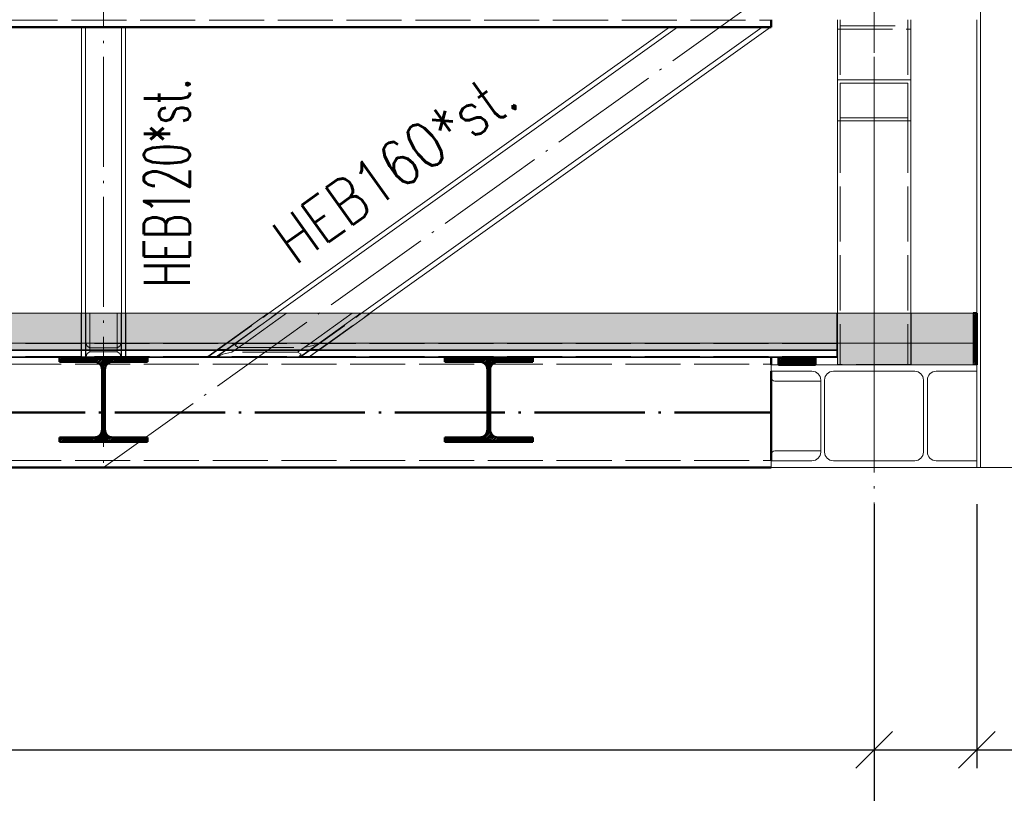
# Paper-space layout 'Layout1' of a CAD drawing. Extents: x -2 to 1083, y -36 to 422.
# Tile 23 of 93: x 421 to 474, y 48 to 90. Entities that reach past the tile are written whole.
import ezdxf

# ---------------------------------------------------------------- set-up
doc = ezdxf.new("R2010")
doc.units = 0
for name, pattern in [('ACAD_ISO02W100', [15, 12, -3]), ('ACAD_ISO04W100', [30.5, 24, -3, 0.5, -3]), ('HP_01_CER_B', [8, 5, -1, 1, -1])]:
    doc.linetypes.add(name, pattern=pattern)
doc.layers.get('0').update_dxf_attribs({"linetype": 'CONTINUOUS'})
doc.layers.get('DEFPOINTS').update_dxf_attribs({"color": 132, "linetype": 'CONTINUOUS'})
for name, color, linetype, lineweight in [('SS_1.ET-HALA_TaO-KCE_VELINU-PRUVLAK', 9, 'CONTINUOUS', 13), ('SS_1.ET-HALA_TaO-LAVKA_+8.000m', 9, 'CONTINUOUS', 13), ('SS_1.ET-HALA_TaO-RASTR', 7, 'HP_01_CER_B', 13), ('SS_2.ET-HALA_TaO-KCE_VELINU-PODLAH.NOSNIK', 212, 'CONTINUOUS', 50), ('SS_2.ET-HALA_TaO-KCE_VELINU-PODLAHA', 9, 'CONTINUOUS', 13), ('SS_2.ET-HALA_TaO-KCE_VELINU-PODLAHA_LEM', 140, 'CONTINUOUS', 50), ('SS_2.ET-HALA_TaO-KCE_VELINU-PODLAHA_TRAPEZ.PLECH', 153, 'CONTINUOUS', 18), ('SS_2.ET-HALA_TaO-KCE_VELINU-ZESILENI', 160, 'CONTINUOUS', 50), ('SS_KOTY', 3, 'CONTINUOUS', 25), ('SS_SRAFY', 8, 'CONTINUOUS', 18), ('SS_STAV.OK-POPIS_PROFILU', 9, 'CONTINUOUS', 13)]:
    doc.layers.add(name, color=color, linetype=linetype, lineweight=lineweight)
doc.styles.add('ROMANS', font='romans.shx', dxfattribs={"width": 0.8})
doc.styles.add('romans.shx', font='romans.shx', dxfattribs={"height": 5})
doc.dimstyles.new('A-1_(2.5)_50AS', dxfattribs={"dimtxt": 2.5, "dimasz": 2, "dimexe": 1, "dimexo": 2, "dimgap": 0, "dimtad": 0, "dimdec": 1, "dimlfac": 50, "dimrnd": 1, "dimtxsty": 'ROMANS', "dimblk1": 'OBLIQUE', "dimblk2": 'OBLIQUE', "dimsah": 1, "dimcen": 2, "dimclrd": 256, "dimclre": 256, "dimclrt": 256, "dimadec": 1, "dimazin": 2, "dimtfac": 0.714286, "dimtdec": 1, "dimtmove": 0, "dimatfit": 3, "dimldrblk": 'OPEN', "dimfxl": 1, "dimtvp": 1.142857, "dimtfill": 1, "dimtolj": 1, "dimlwd": -1, "dimlwe": -1, "dimarcsym": 0})
pattern_1 = [(45, (84.875306, 95.420354), (-0.044901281, 0.044901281), [])]
pattern_2 = [(45, (84.8753, 95.4204), (-0.8980256, 0.8980256), []), (45, (85.7733, 95.4204), (-0.8980256, 0.8980256), [1.5875, -0.3175, 0, -0.3175])]

# ---------------------------------------------------------------- blocks, each defined once
blk = doc.blocks.new('_Oblique')
at = {"color": 0, "linetype": 'ByBlock', "lineweight": -2}
blk.add_line((-0.5, -0.5), (0.5, 0.5), dxfattribs=at)
blk = doc.blocks.new('*D51')
at = {"layer": 'DEFPOINTS', "color": 0, "transparency": 16777216}
for p in [(467.075, 65.42, -164414.6), (472.675, 65.42, -164374.6), (472.675, 50.026)]:
    blk.add_point(p, dxfattribs=at)
at = {"layer": 'SS_KOTY', "transparency": 16777216}
for p, q in [((467.075, 63.42), (467.075, 49.026)), ((472.675, 63.42), (472.675, 49.026)), ((467.075, 50.026), (472.675, 50.026)), ((472.675, 50.026), (479.818, 50.026))]:
    blk.add_line(p, q, dxfattribs=at)
at = {"layer": 'SS_KOTY', "transparency": 16777216, "xscale": 2, "yscale": 2, "zscale": 2, "rotation": 180}
blk.add_blockref('_Oblique', (467.075, 50.026), dxfattribs=at)
at = {"layer": 'SS_KOTY', "transparency": 16777216, "xscale": 2, "yscale": 2, "zscale": 2}
blk.add_blockref('_Oblique', (472.675, 50.026), dxfattribs=at)
at = {"layer": 'SS_KOTY', "transparency": 16777216, "insert": (477.247, 52.883), "char_height": 2.5, "attachment_point": 5, "style": 'ROMANS', "bg_fill": 3, "box_fill_scale": 1.1, "bg_fill_color": 256, "bg_fill_true_color": 13158600, "bg_fill_transparency": 0}
blk.add_mtext('\\A1;280', dxfattribs=at)
blk = doc.blocks.new('_OPEN')
at = {"color": 0, "linetype": 'ByBlock'}
for p, q in [((-1, 0.167), (0, 0)), ((0, 0), (-1, -0.167)), ((0, 0), (-1, 0))]:
    blk.add_line(p, q, dxfattribs=at)
blk = doc.blocks.new('*D53')
at = {"layer": 'DEFPOINTS', "color": 0, "transparency": 16777216}
for p in [(83.275, 71.18, -164374.6), (472.675, 65.42, -164374.6), (472.675, 50.026)]:
    blk.add_point(p, dxfattribs=at)
at = {"layer": 'SS_KOTY', "transparency": 16777216}
for p, q in [((83.275, 69.18), (83.275, 49.026)), ((472.675, 63.42), (472.675, 49.026)), ((83.275, 50.026), (472.675, 50.026))]:
    blk.add_line(p, q, dxfattribs=at)
at = {"layer": 'SS_KOTY', "transparency": 16777216, "xscale": 2, "yscale": 2, "zscale": 2, "rotation": 180}
blk.add_blockref('_Oblique', (83.275, 50.026), dxfattribs=at)
at = {"layer": 'SS_KOTY', "transparency": 16777216, "xscale": 2, "yscale": 2, "zscale": 2}
blk.add_blockref('_Oblique', (472.675, 50.026), dxfattribs=at)
at = {"layer": 'SS_KOTY', "transparency": 16777216, "insert": (277.975, 52.883), "char_height": 2.5, "attachment_point": 5, "style": 'ROMANS', "bg_fill": 3, "box_fill_scale": 1.1, "bg_fill_color": 256, "bg_fill_true_color": 13158600, "bg_fill_transparency": 0}
blk.add_mtext('\\A1;19470', dxfattribs=at)
blk = doc.blocks.new('*D76')
at = {"layer": 'DEFPOINTS', "color": 0, "transparency": 16777216}
for p in [(467.075, 65.42, -164374.6), (52.275, 57.518, -164411.6), (467.075, 44.026)]:
    blk.add_point(p, dxfattribs=at)
at = {"layer": 'SS_KOTY', "transparency": 16777216}
for p, q in [((467.075, 63.42), (467.075, 43.026)), ((52.275, 55.518), (52.275, 43.026)), ((52.275, 44.026), (467.075, 44.026))]:
    blk.add_line(p, q, dxfattribs=at)
at = {"layer": 'SS_KOTY', "transparency": 16777216, "xscale": 2, "yscale": 2, "zscale": 2, "rotation": 180}
blk.add_blockref('_Oblique', (52.275, 44.026), dxfattribs=at)
at = {"layer": 'SS_KOTY', "transparency": 16777216, "xscale": 2, "yscale": 2, "zscale": 2}
blk.add_blockref('_Oblique', (467.075, 44.026), dxfattribs=at)
at = {"layer": 'SS_KOTY', "transparency": 16777216, "insert": (259.675, 46.883), "char_height": 2.5, "attachment_point": 5, "style": 'ROMANS', "bg_fill": 3, "box_fill_scale": 1.1, "bg_fill_color": 256, "bg_fill_true_color": 13158600, "bg_fill_transparency": 0}
blk.add_mtext('\\A1;20740', dxfattribs=at)

psp = doc.layouts.get("Layout1")

# ---------------------------------------------------------------- hatches: boundary and pattern name
at = {"layer": 'SS_2.ET-HALA_TaO-KCE_VELINU-PODLAHA'}
h = psp.add_hatch(dxfattribs=at)
h.set_pattern_fill('ANSI35', color=252, scale=0.2, style=0)
h.set_pattern_definition(pattern_2)
h.paths.add_polyline_path([(472.4753, 73.8204), (83.4753, 73.8204), (83.4753, 72.2004), (472.4753, 72.2004)], flags=0)

# ---------------------------------------------------------------- linework, layer by layer
at = {"layer": 'SS_1.ET-HALA_TaO-KCE_VELINU-PRUVLAK', "color": 9, "linetype": 'ACAD_ISO02W100', "ltscale": 0.25}
for p, q in [((52.0753, 89.8004), (461.4753, 89.8004)), ((465.2353, 89.8203), (465.2353, 86.3595)), ((468.9153, 89.8203), (468.9153, 86.3595)), ((465.0753, 89.3023), (469.0753, 89.3023)), ((465.2353, 89.4812), (468.9153, 89.4812)), ((465.0753, 73.8204), (465.0753, 71.8281)), ((431.7775, 71.8543), (432.2319, 72.1789)), ((431.8146, 72.2004), (431.7845, 72.1789)), ((432.2319, 72.1789), (432.2619, 72.2004)), ((436.3883, 71.8543), (436.8427, 72.1789)), ((436.8356, 71.8543), (437.29, 72.1789)), ((436.8427, 72.1789), (436.8727, 72.2004)), ((437.29, 72.1789), (437.32, 72.2004)), ((431.2933, 71.828), (431.2439, 71.7927)), ((431.3301, 71.8543), (431.2933, 71.828)), ((431.6912, 71.7927), (431.7406, 71.828)), ((431.7406, 71.828), (431.7775, 71.8543)), ((436.302, 71.7927), (436.3515, 71.828)), ((436.3515, 71.828), (436.3883, 71.8543)), ((436.7493, 71.7927), (436.7988, 71.828)), ((436.7988, 71.828), (436.8356, 71.8543))]:
    psp.add_line(p, q, dxfattribs=at)
at = {"layer": 'SS_1.ET-HALA_TaO-KCE_VELINU-PRUVLAK', "color": 5, "linetype": 'Continuous', "ltscale": 0.25}
for p, q in [((465.0753, 89.8203), (465.0753, 86.5384)), ((469.0753, 86.5384), (469.0753, 89.8203)), ((423.8753, 89.4203), (423.8753, 73.8204)), ((424.0953, 73.8204), (424.0953, 89.4203)), ((426.0553, 89.4203), (426.0553, 73.8204)), ((426.2753, 73.8204), (426.2753, 89.4203)), ((455.9225, 89.4203), (434.0826, 73.8204)), ((434.5299, 73.8204), (456.3699, 89.4203)), ((460.9807, 89.4203), (439.1407, 73.8204)), ((439.588, 73.8204), (461.428, 89.4203)), ((469.0753, 86.5384), (465.0753, 86.5384)), ((465.0753, 86.5384), (465.0753, 84.3023)), ((469.0753, 84.3023), (469.0753, 86.5384)), ((468.9153, 86.3595), (465.2353, 86.3595)), ((465.2353, 84.4812), (465.2353, 86.3595)), ((468.9153, 86.3595), (468.9153, 84.4812)), ((469.0753, 84.3023), (465.0753, 84.3023)), ((465.0753, 84.3023), (465.0753, 73.8204)), ((468.9153, 84.4812), (465.2353, 84.4812)), ((469.0753, 73.8204), (469.0753, 84.3023))]:
    psp.add_line(p, q, dxfattribs=at)
at = {"layer": 'SS_1.ET-HALA_TaO-LAVKA_+8.000m', "color": 5, "linetype": 'Continuous', "ltscale": 0.25}
psp.add_line((472.6753, 73.8204), (472.6753, 89.8204), dxfattribs=at)
at = {"layer": 'SS_2.ET-HALA_TaO-KCE_VELINU-PODLAHA', "color": 9, "linetype": 'Continuous', "ltscale": 0.25}
for p, q in [((472.4753, 73.8204), (83.4753, 73.8204)), ((472.4753, 73.8204), (472.4753, 72.2004)), ((472.4753, 72.2004), (83.4753, 72.2004)), ((465.0753, 71.8281), (83.4753, 71.8281))]:
    psp.add_line(p, q, dxfattribs=at)
at = {"layer": 'SS_2.ET-HALA_TaO-KCE_VELINU-PODLAHA', "color": 9, "linetype": 'ACAD_ISO02W100', "ltscale": 0.25}
for p, q in [((423.8553, 73.8204), (423.8553, 72.2004)), ((424.1153, 72.2004), (424.1153, 73.8204)), ((424.3353, 73.8204), (424.3353, 72.2004)), ((425.8153, 73.8204), (425.8153, 72.2004)), ((426.0353, 73.8204), (426.0353, 72.2004)), ((426.2953, 72.2004), (426.2953, 73.8204)), ((434.0481, 73.8204), (431.7801, 72.2004)), ((434.5643, 73.8204), (432.2963, 72.2004)), ((432.778, 72.2004), (435.046, 73.8204)), ((438.6246, 73.8204), (436.3566, 72.2004)), ((439.1063, 73.8204), (436.8383, 72.2004)), ((437.3545, 72.2004), (439.6225, 73.8204)), ((465.0553, 73.8204), (465.0553, 72.2004)), ((469.0953, 72.2004), (469.0953, 73.8204)), ((465.0753, 72.1675), (83.4753, 72.1675)), ((424.1153, 72.2004), (424.1153, 72.1981)), ((424.1153, 72.1981), (424.129, 72.1789)), ((424.129, 72.1789), (424.1312, 72.1767)), ((424.1312, 72.1767), (424.1344, 72.1675)), ((424.1344, 72.1675), (424.1798, 72.024)), ((424.1798, 72.024), (424.3353, 71.9395)), ((424.3353, 72.2004), (424.3353, 71.7166)), ((424.3353, 71.9395), (425.8153, 71.9395)), ((425.8153, 72.2004), (425.8153, 71.7166)), ((425.8153, 71.9395), (425.9709, 72.024)), ((425.9709, 72.024), (426.0162, 72.1675)), ((426.0162, 72.1675), (426.0195, 72.1767)), ((426.0195, 72.1767), (426.0216, 72.1789)), ((426.0216, 72.1789), (426.0353, 72.1981)), ((426.0353, 72.1981), (426.0353, 72.2004)), ((431.7801, 72.2004), (431.2957, 71.8543)), ((431.2957, 71.8543), (431.7341, 72.1675)), ((431.7341, 72.1675), (431.747, 72.1767)), ((431.7341, 72.1675), (431.7459, 72.1759)), ((431.7459, 72.1759), (431.7501, 72.1789)), ((431.747, 72.1767), (431.7801, 72.2004)), ((431.7801, 72.2004), (431.7501, 72.1789)), ((432.2963, 72.2004), (431.8119, 71.8543)), ((432.2663, 72.1789), (431.8119, 71.8543)), ((432.0732, 71.6969), (432.778, 72.2004)), ((432.2621, 72.1759), (432.2503, 72.1675)), ((432.3367, 72.1675), (432.2504, 72.0667)), ((432.2504, 72.0667), (432.4404, 71.9592)), ((432.2663, 72.1789), (432.2621, 72.1759)), ((432.2663, 72.1789), (432.2963, 72.2004)), ((432.3364, 72.2004), (432.3432, 72.1789)), ((432.3439, 72.1767), (432.3367, 72.1675)), ((432.3432, 72.1789), (432.3439, 72.1767)), ((432.4404, 71.9592), (436.019, 71.9592)), ((432.748, 72.1789), (432.778, 72.2004)), ((436.3566, 72.2004), (435.6517, 71.6969)), ((436.019, 71.9592), (436.3266, 72.1789)), ((436.019, 71.9592), (436.5102, 72.0667)), ((436.8383, 72.2004), (436.2676, 71.7927)), ((436.3265, 71.4661), (437.3085, 72.1675)), ((436.3266, 72.1789), (436.3566, 72.2004)), ((436.8383, 72.2004), (436.3539, 71.8543)), ((436.5102, 72.0667), (436.7059, 72.1675)), ((436.7059, 72.1675), (436.7245, 72.1767)), ((436.7245, 72.1767), (436.7314, 72.1789)), ((436.7314, 72.1789), (436.7983, 72.2004)), ((436.7923, 72.1675), (436.8041, 72.1759)), ((436.8041, 72.1759), (436.8083, 72.1789)), ((436.8383, 72.2004), (436.8083, 72.1789)), ((436.8701, 71.8543), (437.3545, 72.2004)), ((437.3245, 72.1789), (436.8701, 71.8543)), ((437.3214, 72.1767), (437.3085, 72.1675)), ((437.3203, 72.1759), (437.3085, 72.1675)), ((437.3245, 72.1789), (437.3203, 72.1759)), ((437.3545, 72.2004), (437.3214, 72.1767)), ((437.3245, 72.1789), (437.3545, 72.2004)), ((465.0553, 72.2004), (465.0553, 72.1552)), ((465.0753, 72.1552), (465.0553, 72.1552)), ((465.0553, 72.1552), (465.0553, 71.4661)), ((465.0753, 71.4661), (83.4753, 71.4661)), ((424.1273, 71.4661), (424.1251, 71.4599)), ((424.1798, 71.6321), (424.1273, 71.4661)), ((424.3353, 71.7166), (424.1798, 71.6321)), ((425.8153, 71.7166), (424.3353, 71.7166)), ((425.9709, 71.6321), (425.8153, 71.7166)), ((426.0233, 71.4661), (425.9709, 71.6321)), ((426.0255, 71.4599), (426.0233, 71.4661)), ((430.7425, 71.4592), (430.7521, 71.4661)), ((430.7434, 71.4599), (430.7521, 71.4661)), ((431.2957, 71.8543), (430.7521, 71.4661)), ((430.7521, 71.4661), (431.2094, 71.7927)), ((431.2094, 71.7927), (431.2589, 71.828)), ((431.2588, 71.828), (431.2222, 71.8018)), ((431.7384, 71.8018), (431.2222, 71.8018)), ((431.2684, 71.4661), (431.2587, 71.4592)), ((431.2589, 71.828), (431.2957, 71.8543)), ((431.2589, 71.828), (431.2957, 71.8543)), ((431.7256, 71.7927), (431.2684, 71.4661)), ((431.2957, 71.8543), (431.8119, 71.8543)), ((431.3425, 71.4661), (431.3299, 71.4599)), ((431.582, 71.5893), (431.3425, 71.4661)), ((432.0732, 71.6969), (431.582, 71.5893)), ((431.7751, 71.828), (431.7256, 71.7927)), ((431.7384, 71.8018), (431.775, 71.828)), ((431.8119, 71.8543), (431.7751, 71.828)), ((431.7751, 71.828), (431.8119, 71.8543)), ((435.6517, 71.6969), (432.0732, 71.6969)), ((435.8418, 71.5893), (435.6517, 71.6969)), ((435.7314, 71.4599), (435.7362, 71.4661)), ((435.7362, 71.4661), (435.8418, 71.5893)), ((435.8006, 71.4592), (435.8103, 71.4661)), ((436.2676, 71.7927), (435.8103, 71.4661)), ((436.2676, 71.7927), (436.317, 71.828)), ((436.317, 71.828), (436.2804, 71.8018)), ((436.7966, 71.8018), (436.2804, 71.8018)), ((436.3265, 71.4661), (436.3168, 71.4592)), ((436.317, 71.828), (436.3539, 71.8543)), ((436.317, 71.828), (436.3539, 71.8543)), ((436.3265, 71.4661), (436.3178, 71.4599)), ((436.7838, 71.7927), (436.3265, 71.4661)), ((436.3539, 71.8543), (436.8701, 71.8543)), ((436.8332, 71.828), (436.7838, 71.7927)), ((436.7966, 71.8018), (436.8332, 71.828)), ((436.8701, 71.8543), (436.8332, 71.828)), ((436.8701, 71.8543), (436.8332, 71.828)), ((465.0553, 71.4898), (465.0753, 71.4898)), ((465.0553, 71.4661), (465.0553, 71.4592))]:
    psp.add_line(p, q, dxfattribs=at)
at = {"layer": 'SS_2.ET-HALA_TaO-KCE_VELINU-PODLAHA_LEM', "color": 1, "linetype": 'Continuous', "ltscale": 0.25}
psp.add_line((472.6753, 73.8204), (472.4753, 73.8204), dxfattribs=at)
at = {"layer": 'SS_2.ET-HALA_TaO-KCE_VELINU-PODLAHA_TRAPEZ.PLECH', "color": 5, "linetype": 'Continuous', "ltscale": 0.25}
for p, q in [((465.0753, 71.828), (83.4753, 71.828)), ((465.0753, 71.7927), (83.4753, 71.7927)), ((83.4753, 71.4532), (465.0753, 71.4532)), ((465.0753, 71.828), (465.0753, 71.7927))]:
    psp.add_line(p, q, dxfattribs=at)
at = {"layer": 'SS_2.ET-HALA_TaO-KCE_VELINU-ZESILENI', "color": 1, "linetype": 'Continuous', "ltscale": 0.25}
for p, q in [((461.4753, 89.4204), (461.4753, 89.8204)), ((52.0753, 89.4204), (461.4753, 89.4204))]:
    psp.add_line(p, q, dxfattribs=at)

# ---------------------------------------------------------------- texts
at = {"layer": 'SS_STAV.OK-POPIS_PROFILU', "color": 9, "style": 'romans.shx'}
for s, rotation, width, p in [('HEB160*st.', 35.53768, 0.8, (435.5211, 76.3924)), ('HEB120*st.', 90, 0.6, (429.7753, 75.2469))]:
    psp.add_text(s, height=2.5, rotation=rotation, dxfattribs=dict(at, width=width)).set_placement(p)

# ---------------------------------------------------------------- dimensions: what is measured, and where the dimension line sits
at = {"layer": 'SS_KOTY'}
dim = psp.add_linear_dim(base=(472.6753, 50.0259), p1=(467.0753, 65.4204, -164414.6), p2=(472.6753, 65.4204, -164374.6), dimstyle='A-1_(2.5)_50AS', dxfattribs=at)
dim.commit()
dim.dimension.update_dxf_attribs({"geometry": '*D51', "text_midpoint": (477.2467, 50.0259), "dimtype": 160})

# ---------------------------------------------------------------- next in the draw order: dimensions: what is measured, and where the dimension line sits
dim = psp.add_linear_dim(base=(472.6753, 50.0259), p1=(83.2753, 71.1804, -164374.6), p2=(472.6753, 65.4204, -164374.6), dimstyle='A-1_(2.5)_50AS', override={"dimtmove": 1}, dxfattribs=at)
dim.commit()
dim.dimension.update_dxf_attribs({"geometry": '*D53', "text_midpoint": (277.9753, 52.8831)})

# ---------------------------------------------------------------- next in the draw order: hatches: boundary and pattern name
at = {"layer": 'SS_2.ET-HALA_TaO-KCE_VELINU-PODLAHA'}
h = psp.add_hatch(dxfattribs=at)
h.set_pattern_fill('ANSI35', color=252, scale=0.2, style=0)
h.set_pattern_definition(pattern_2)
h.paths.add_polyline_path([(472.4753, 72.2004), (83.4753, 72.2004), (83.4753, 71.8281), (465.0753, 71.8281), (465.0753, 71.0204), (472.4753, 71.0204)], flags=0)
at = {"layer": 'SS_SRAFY'}
h = psp.add_hatch(dxfattribs=at)
h.set_pattern_fill('ANSI31', color=5, scale=0.02, style=0)
h.set_pattern_definition(pattern_1)
h.paths.add_polyline_path([(472.4753, 71.0204), (472.6753, 71.0204), (472.6753, 73.8204), (472.4753, 73.8204)], flags=0)
h = psp.add_hatch(dxfattribs=at)
h.set_pattern_fill('ANSI31', color=5, scale=0.02, style=0)
h.set_pattern_definition(pattern_1)
h.paths.add_polyline_path([(425.0003, 70.7604), (425.0003, 67.4804, -0.4142136), (424.5803, 67.0604), (422.6753, 67.0604), (422.6753, 66.8204), (427.4753, 66.8204), (427.4753, 67.0604), (425.5703, 67.0604, -0.4142136), (425.1503, 67.4804), (425.1503, 70.7604, -0.4142136), (425.5703, 71.1804), (427.4753, 71.1804), (427.4753, 71.4204), (422.6753, 71.4204), (422.6753, 71.1804), (424.5803, 71.1804, -0.4142136)], flags=0)
h = psp.add_hatch(dxfattribs=at)
h.set_pattern_fill('ANSI31', color=5, scale=0.02, style=0)
h.set_pattern_definition(pattern_1)
h.paths.add_polyline_path([(446.0003, 70.7604), (446.0003, 67.4804, -0.4142136), (445.5803, 67.0604), (443.6753, 67.0604), (443.6753, 66.8204), (448.4753, 66.8204), (448.4753, 67.0604), (446.5703, 67.0604, -0.4142136), (446.1503, 67.4804), (446.1503, 70.7604, -0.4142136), (446.5703, 71.1804), (448.4753, 71.1804), (448.4753, 71.4204), (443.6753, 71.4204), (443.6753, 71.1804), (445.5803, 71.1804, -0.4142136)], flags=0)
h = psp.add_hatch(dxfattribs=at)
h.set_pattern_fill('ANSI31', color=5, scale=0.02, style=0)
h.set_pattern_definition(pattern_1)
h.paths.add_polyline_path([(461.8753, 71.4204), (461.8753, 71.0204), (463.8753, 71.0204), (463.8753, 71.4204)], flags=0)

# ---------------------------------------------------------------- next in the draw order: linework, layer by layer
at = {"layer": 'SS_1.ET-HALA_TaO-KCE_VELINU-PRUVLAK', "color": 9, "linetype": 'ACAD_ISO02W100', "ltscale": 0.25}
for p, q in [((465.2353, 84.4812), (465.2353, 71.0204)), ((468.9153, 84.4812), (468.9153, 71.0204)), ((423.8753, 73.8204), (423.8753, 71.4204)), ((424.0953, 73.8204), (424.0953, 71.4204)), ((426.0553, 73.8204), (426.0553, 71.4204)), ((426.2753, 71.4204), (426.2753, 73.8204)), ((430.7226, 71.4204), (434.0826, 73.8204)), ((431.1699, 71.4204), (434.5299, 73.8204)), ((435.7808, 71.4204), (439.1407, 73.8204)), ((436.2281, 71.4204), (439.588, 73.8204)), ((469.0753, 71.0204), (469.0753, 73.8204)), ((430.7526, 71.4418), (430.7226, 71.4204)), ((431.1699, 71.4204), (431.1999, 71.4418)), ((435.7808, 71.4204), (435.8107, 71.4418)), ((436.2281, 71.4204), (436.2581, 71.4418)), ((52.2753, 71.0404), (461.4753, 71.0404)), ((52.2753, 65.8004), (461.4753, 65.8004))]:
    psp.add_line(p, q, dxfattribs=at)
at = {"layer": 'SS_1.ET-HALA_TaO-KCE_VELINU-PRUVLAK', "color": 5, "linetype": 'Continuous', "ltscale": 0.25}
for p, q in [((461.8753, 71.0204), (461.4753, 71.0204)), ((461.4753, 70.6604), (461.4753, 71.0204)), ((467.0753, 71.0204), (463.8753, 71.0204)), ((467.0753, 70.6604), (467.0753, 71.0204)), ((472.6753, 71.0204), (472.4753, 71.0204)), ((472.6753, 70.6604), (472.6753, 71.0204)), ((461.4753, 70.6604), (463.6903, 70.6604)), ((464.8603, 70.6604), (467.0753, 70.6604)), ((467.0753, 70.6604), (469.2903, 70.6604)), ((470.4603, 70.6604), (472.6753, 70.6604)), ((464.1703, 70.1204), (461.6753, 70.1204)), ((464.1703, 70.1804), (464.1703, 66.2604)), ((464.3803, 66.2604), (464.3803, 70.1804)), ((469.7703, 70.1804), (469.7703, 66.2604)), ((469.9803, 66.2604), (469.9803, 70.1804)), ((461.6753, 66.3204), (464.1703, 66.3204)), ((463.6903, 65.7804), (461.4753, 65.7804)), ((467.0753, 65.7804), (464.8603, 65.7804)), ((469.2903, 65.7804), (467.0753, 65.7804)), ((472.6753, 65.7804), (470.4603, 65.7804)), ((472.6753, 65.4204), (472.6753, 65.7804))]:
    psp.add_line(p, q, dxfattribs=at)
at = {"layer": 'SS_1.ET-HALA_TaO-KCE_VELINU-PRUVLAK', "color": 5, "linetype": 'Continuous', "ltscale": 0.25, "extrusion": (-5.82107e-12, -2.41098e-12, -1)}
psp.add_arc((-461.6753, 70.3204, 0), 0.2, 270, 0, dxfattribs=at)
at = {"layer": 'SS_1.ET-HALA_TaO-KCE_VELINU-PRUVLAK', "color": 5, "linetype": 'Continuous', "ltscale": 0.25, "extrusion": (1.00429e-12, 2.42538e-12, -1)}
for centre in [(-463.6903, 70.1804), (-469.2903, 70.1804)]:
    psp.add_arc(centre, 0.48, 90, 180, dxfattribs=at)
at = {"layer": 'SS_1.ET-HALA_TaO-KCE_VELINU-PRUVLAK', "color": 5, "linetype": 'Continuous', "ltscale": 0.25, "extrusion": (-2.42563e-12, 1.00466e-12, -1)}
for centre in [(-464.8603, 70.1804, 0), (-470.4603, 70.1804, 0)]:
    psp.add_arc(centre, 0.48, 0, 90, dxfattribs=at)
at = {"layer": 'SS_1.ET-HALA_TaO-KCE_VELINU-PRUVLAK', "color": 5, "linetype": 'Continuous', "ltscale": 0.25, "extrusion": (-5.82107e-12, 2.4111e-12, -1)}
psp.add_arc((-461.6753, 66.1204, 0), 0.2, 0, 90, dxfattribs=at)
at = {"layer": 'SS_1.ET-HALA_TaO-KCE_VELINU-PRUVLAK', "color": 5, "linetype": 'Continuous', "ltscale": 0.25, "extrusion": (-3.06162e-16, 6.12323e-17, -1)}
for centre, start, end in [((-463.6903, 66.2604), 180, 270), ((-464.8603, 66.2604), 270, 0), ((-469.2903, 66.2604), 180, 270), ((-470.4603, 66.2604), 270, 0)]:
    psp.add_arc(centre, 0.48, start, end, dxfattribs=at)
at = {"layer": 'SS_1.ET-HALA_TaO-LAVKA_+8.000m', "color": 5, "linetype": 'Continuous', "ltscale": 0.25}
for p, q in [((472.8853, 65.4204), (472.8853, 94.1203)), ((472.6753, 65.7804), (472.6753, 70.6604)), ((472.6753, 65.4204), (476.2753, 65.4204))]:
    psp.add_line(p, q, dxfattribs=at)
at = {"layer": 'SS_2.ET-HALA_TaO-KCE_VELINU-PODLAH.NOSNIK', "color": 1, "linetype": 'Continuous', "ltscale": 0.25}
for p, q in [((427.4753, 71.4204), (422.6753, 71.4204)), ((422.6753, 71.4204), (422.6753, 71.1804)), ((427.4753, 71.1804), (427.4753, 71.4204)), ((448.4753, 71.4204), (443.6753, 71.4204)), ((443.6753, 71.4204), (443.6753, 71.1804)), ((448.4753, 71.1804), (448.4753, 71.4204)), ((463.8753, 71.4204), (461.8753, 71.4204)), ((461.8753, 71.4204), (461.8753, 71.0204)), ((463.8753, 71.0204), (463.8753, 71.4204)), ((422.6753, 71.1804), (424.5803, 71.1804)), ((425.5703, 71.1804), (427.4753, 71.1804)), ((443.6753, 71.1804), (445.5803, 71.1804)), ((446.5703, 71.1804), (448.4753, 71.1804)), ((463.8753, 71.0204), (461.8753, 71.0204)), ((425.0003, 70.7604), (425.0003, 67.4804)), ((425.1503, 67.4804), (425.1503, 70.7604)), ((446.0003, 70.7604), (446.0003, 67.4804)), ((446.1503, 67.4804), (446.1503, 70.7604)), ((424.5803, 67.0604), (422.6753, 67.0604)), ((422.6753, 67.0604), (422.6753, 66.8204)), ((422.6753, 66.8204), (427.4753, 66.8204)), ((427.4753, 67.0604), (425.5703, 67.0604)), ((427.4753, 66.8204), (427.4753, 67.0604)), ((445.5803, 67.0604), (443.6753, 67.0604)), ((443.6753, 67.0604), (443.6753, 66.8204)), ((443.6753, 66.8204), (448.4753, 66.8204)), ((448.4753, 67.0604), (446.5703, 67.0604)), ((448.4753, 66.8204), (448.4753, 67.0604))]:
    psp.add_line(p, q, dxfattribs=at)
at = {"layer": 'SS_2.ET-HALA_TaO-KCE_VELINU-PODLAH.NOSNIK', "color": 1, "linetype": 'Continuous', "ltscale": 0.25, "extrusion": (1.14781e-12, 2.77185e-12, -1)}
for centre in [(-424.5803, 70.7604), (-445.5803, 70.7604)]:
    psp.add_arc(centre, 0.42, 90, 180, dxfattribs=at)
at = {"layer": 'SS_2.ET-HALA_TaO-KCE_VELINU-PODLAH.NOSNIK', "color": 1, "linetype": 'Continuous', "ltscale": 0.25, "extrusion": (-2.7721e-12, 1.14818e-12, -1)}
for centre in [(-425.5703, 70.7604, 0), (-446.5703, 70.7604, 0)]:
    psp.add_arc(centre, 0.42, 0, 90, dxfattribs=at)
at = {"layer": 'SS_2.ET-HALA_TaO-KCE_VELINU-PODLAH.NOSNIK', "color": 1, "linetype": 'Continuous', "ltscale": 0.25, "extrusion": (5.73751e-13, -1.38584e-12, -1)}
for centre in [(-424.5803, 67.4804), (-445.5803, 67.4804)]:
    psp.add_arc(centre, 0.42, 180, 270, dxfattribs=at)
at = {"layer": 'SS_2.ET-HALA_TaO-KCE_VELINU-PODLAH.NOSNIK', "color": 1, "linetype": 'Continuous', "ltscale": 0.25, "extrusion": (-1.3862e-12, -5.73996e-13, -1)}
for centre in [(-425.5703, 67.4804), (-446.5703, 67.4804)]:
    psp.add_arc(centre, 0.42, 270, 360, dxfattribs=at)
at = {"layer": 'SS_2.ET-HALA_TaO-KCE_VELINU-PODLAHA', "color": 9, "linetype": 'ACAD_ISO02W100', "ltscale": 0.25}
for p, q in [((423.8553, 72.2004), (423.8553, 71.4418)), ((424.1153, 71.4418), (424.1153, 72.2004)), ((426.0353, 72.2004), (426.0353, 71.4418)), ((426.2953, 71.4418), (426.2953, 72.2004)), ((432.2963, 72.2004), (431.2344, 71.4418)), ((469.0953, 71.0204), (469.0953, 72.2004)), ((83.4753, 71.4418), (465.0753, 71.4418)), ((424.1251, 71.4599), (424.1153, 71.4452)), ((426.0353, 71.4452), (426.0255, 71.4599)), ((430.7182, 71.4418), (430.7434, 71.4599)), ((430.7182, 71.4418), (430.7226, 71.445)), ((430.7226, 71.445), (430.7425, 71.4592)), ((431.2587, 71.4592), (431.2344, 71.4418)), ((431.3299, 71.4599), (431.2744, 71.4418)), ((435.7363, 71.4418), (435.7314, 71.4599)), ((435.8103, 71.4661), (435.7763, 71.4418)), ((435.7763, 71.4418), (435.8006, 71.4592)), ((436.2925, 71.4418), (436.3178, 71.4599)), ((436.3168, 71.4592), (436.2925, 71.4418)), ((465.0553, 71.4592), (465.0553, 71.4418)), ((469.0953, 71.0383), (465.0753, 71.0383))]:
    psp.add_line(p, q, dxfattribs=at)
at = {"layer": 'SS_2.ET-HALA_TaO-KCE_VELINU-PODLAHA', "color": 9, "linetype": 'Continuous', "ltscale": 0.25}
for p, q in [((472.4753, 72.2004), (472.4753, 71.0204)), ((465.0753, 71.7927), (465.0753, 71.0204)), ((472.4753, 71.0204), (467.0753, 71.0204))]:
    psp.add_line(p, q, dxfattribs=at)
at = {"layer": 'SS_2.ET-HALA_TaO-KCE_VELINU-PODLAHA_LEM', "color": 1, "linetype": 'Continuous', "ltscale": 0.25}
psp.add_line((472.6753, 71.0204), (472.6753, 73.8204), dxfattribs=at)
at = {"layer": 'SS_2.ET-HALA_TaO-KCE_VELINU-PODLAHA_LEM', "color": 7, "linetype": 'ACAD_ISO04W100', "ltscale": 0.25}
psp.add_line((472.6753, 71.0204), (472.6753, 71.0204), dxfattribs=at)
at = {"layer": 'SS_2.ET-HALA_TaO-KCE_VELINU-PODLAHA_TRAPEZ.PLECH', "color": 5, "linetype": 'Continuous', "ltscale": 0.25}
for p, q in [((422.6753, 71.4204), (406.4753, 71.4204)), ((443.6753, 71.4204), (427.4753, 71.4204)), ((461.8753, 71.4204), (448.4753, 71.4204)), ((465.0753, 71.4204), (463.8753, 71.4204))]:
    psp.add_line(p, q, dxfattribs=at)
at = {"layer": 'SS_2.ET-HALA_TaO-KCE_VELINU-ZESILENI', "color": 1, "linetype": 'Continuous', "ltscale": 0.25}
for p, q in [((461.4753, 71.0204), (461.4753, 71.4204)), ((461.4753, 65.7804), (461.4753, 70.6604))]:
    psp.add_line(p, q, dxfattribs=at)
at = {"layer": 'SS_2.ET-HALA_TaO-KCE_VELINU-ZESILENI', "color": 7, "linetype": 'ACAD_ISO04W100', "ltscale": 0.25}
psp.add_line((52.0753, 68.4204), (461.4753, 68.4204), dxfattribs=at)
psp.add_line((52.0753, 68.4204), (461.4753, 68.4204), dxfattribs=at)

# ---------------------------------------------------------------- next in the draw order: dimensions: what is measured, and where the dimension line sits
at = {"layer": 'SS_KOTY'}
dim = psp.add_linear_dim(base=(467.0753, 44.0259), p1=(52.2753, 57.5184, -164411.6), p2=(467.0753, 65.4204, -164374.6), dimstyle='A-1_(2.5)_50AS', dxfattribs=at)
dim.commit()
dim.dimension.update_dxf_attribs({"geometry": '*D76', "text_midpoint": (259.6753, 46.8831)})

# ---------------------------------------------------------------- next in the draw order: linework, layer by layer
at = {"layer": 'SS_1.ET-HALA_TaO-KCE_VELINU-PRUVLAK', "color": 9, "linetype": 'ACAD_ISO04W100', "ltscale": 0.25}
for p, q in [((425.0753, 95.4204), (425.0753, 65.4204)), ((425.0753, 65.4204), (467.0753, 95.4204)), ((467.0753, 95.4204), (467.0753, 65.4204)), ((467.0753, 85.4204), (467.0753, 65.4204)), ((467.0753, 65.4204), (48.2753, 65.4204))]:
    psp.add_line(p, q, dxfattribs=at)
at = {"layer": 'SS_1.ET-HALA_TaO-KCE_VELINU-PRUVLAK', "color": 5, "linetype": 'Continuous', "ltscale": 0.25}
for p, q in [((461.4753, 65.4204), (461.4753, 65.7804)), ((467.0753, 65.4204), (467.0753, 65.7804)), ((461.4753, 65.4204), (467.0753, 65.4204)), ((467.0753, 65.4204), (472.6753, 65.4204))]:
    psp.add_line(p, q, dxfattribs=at)
at = {"layer": 'SS_1.ET-HALA_TaO-RASTR', "linetype": 'ACAD_ISO04W100', "ltscale": 0.25}
for p, q in [((467.0753, 57.5184), (467.0753, 164.8358)), ((467.0753, 57.5184), (467.0753, 52.5184)), ((467.0753, 52.5184), (467.0753, 44.0259))]:
    psp.add_line(p, q, dxfattribs=at)
at = {"layer": 'SS_2.ET-HALA_TaO-KCE_VELINU-ZESILENI', "color": 1, "linetype": 'Continuous', "ltscale": 0.25}
psp.add_line((52.0753, 65.4204), (461.4753, 65.4204), dxfattribs=at)

doc.saveas('drawing.dxf')
